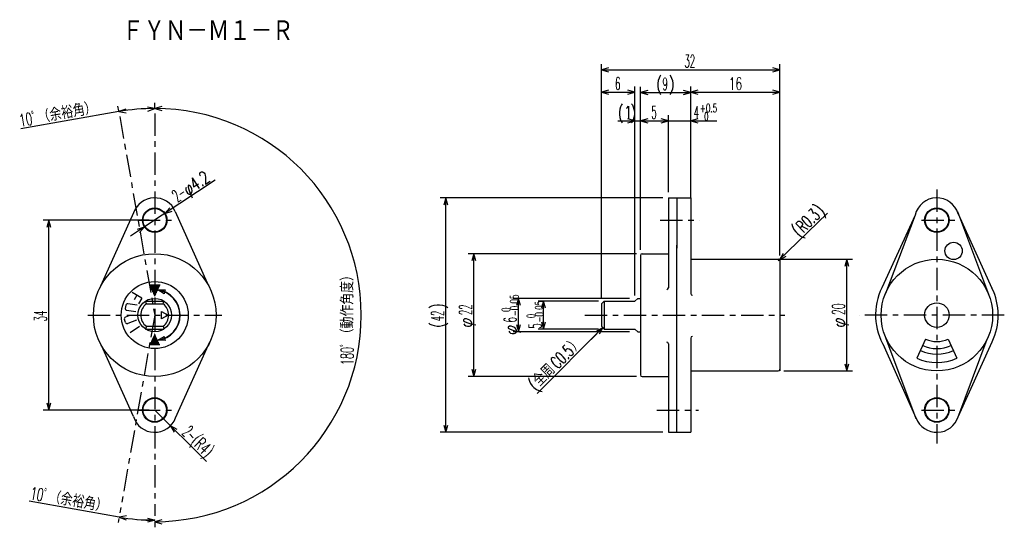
# Model space of a CAD drawing. Extents: x -93 to 84, y -37 to 54.
import ezdxf

# ---------------------------------------------------------------- set-up
doc = ezdxf.new("R2010")
doc.units = 0
doc.linetypes.add('CENTER', pattern=[7, 4, -1, 1, -1])
doc.layers.get('0').update_dxf_attribs({"linetype": 'CONTINUOUS'})
for name, color, linetype in [('FIG_1', 7, 'CONTINUOUS'), ('FIG_2', 5, 'CENTER'), ('FIG_3', 5, 'CONTINUOUS'), ('KIG_1', 5, 'CONTINUOUS'), ('SMP_1', 5, 'CONTINUOUS'), ('SMP_2', 7, 'CONTINUOUS')]:
    doc.layers.add(name, color=color, linetype=linetype)
doc.styles.add('KANJI', font='TXT', dxfattribs={"bigfont": 'BIGFONT'})

# ---------------------------------------------------------------- blocks, each defined once
blk = doc.blocks.new('$$$KIGO_1')
at = {"layer": 'FIG_2'}
for p, q in [((-68.76, 37.63), (-68.76, -34.47)), ((-80.76, 1.5), (-56.76, 1.5))]:
    blk.add_line(p, q, dxfattribs=at)
blk = doc.blocks.new('$$$ARW_ARROW')
for p, q in [((0.428571, 0.119048), (0, 0)), ((0, 0), (0.428571, -0.119048))]:
    blk.add_line(p, q)
blk = doc.blocks.new('$$$KIGO_2')
at = {"layer": 'FIG_2'}
blk.add_line((-75.033909, 37.081104), (-68.76, 1.5), dxfattribs=at)
blk = doc.blocks.new('$$$KIGO_3')
at = {"layer": 'FIG_2'}
blk.add_line((-68.76, 1.5), (-75.006125, -33.923535), dxfattribs=at)
blk = doc.blocks.new('$$$ARW_SHAFT')
for p, q in [((0, 0), (0.428571, 0.119048)), ((0.428571, -0.119048), (0, 0)), ((0, 0), (1, 0))]:
    blk.add_line(p, q)
blk = doc.blocks.new('$$$KIGO_4')
at = {"layer": 'FIG_2'}
for p, q in [((71.43, 23.99), (71.43, -21.52)), ((83.52, 1.5), (57.49, 1.5))]:
    blk.add_line(p, q, dxfattribs=at)
blk = doc.blocks.new('$$$ARW_BLACK30')
for p, q in [((0, 0), (0.428571, 0.119048)), ((0.428571, -0.119048), (0, 0)), ((0.428571, 0.119048), (0.428571, -0.119048))]:
    blk.add_line(p, q)
blk = doc.blocks.new('$$$ARW_WHITE60')
for p, q in [((0, 0), (0.380952, 0.214286)), ((0.380952, -0.214286), (0, 0)), ((0.380952, 0.214286), (0.380952, -0.214286))]:
    blk.add_line(p, q)

msp = doc.modelspace()

# ---------------------------------------------------------------- linework, layer by layer
at = {"layer": 'FIG_1'}
for p, q in [((23.31, 22.5), (23.31, 6.407377)), ((23.31, 22.5), (27.31, 22.5)), ((24.81, 22.5), (24.81, 13.5)), ((27.31, 22.5), (27.31, 5.394779)), ((-72.5435, 19.798125), (-78.730412, 6.146599)), ((-65.082736, 20.074081), (-59.382968, 7.250762)), ((67.538452, 19.425123), (61.585324, 6.407377)), ((67.538452, 19.425123), (62.219642, 5.394779)), ((75.103883, 20.081955), (80.705033, 5.23815)), ((75.261022, 19.650334), (81.306583, 6.342841)), ((18.61, 12.5), (23.31, 12.5)), ((24.81, -19.5), (24.81, 14.04)), ((18.31, 12.2), (18.31, -9.2)), ((27.31, 11.5), (34.47, 11.5)), ((34.47, 11.5), (43.01, 11.5)), ((43.31, 11.5), (43.31, -8.5)), ((43.31, 11.2), (43.31, -8.2)), ((-71.082788, 4.544714), (-72.804961, 5.561632)), ((18.31, 6), (18.31, 4.5)), ((-71.924983, 3.260526), (-73.602482, 3.5362)), ((-71.943874, 5.053173), (-72.435451, 4.220678)), ((-71.082788, 4.544714), (-71.69294, 3.511411)), ((-70.418312, 4), (-68.16, 4)), ((-70.26, 3.5), (-70.418312, 4)), ((-68.16, 4), (-67.101688, 4)), ((-67.26, 3.5), (-67.101688, 4)), ((11.31, 3.5), (11.81, 4)), ((11.81, 4), (17.31, 4)), ((11.81, 4), (11.81, -1)), ((17.31, 4), (17.81, 4.5)), ((17.81, 4.5), (18.31, 4.5)), ((-73.94716, 3.288819), (-74.044457, 2.69676)), ((-72.119576, 2.076409), (-73.797076, 2.352082)), ((-70.26, 3.5), (-67.46, 3.5)), ((-67.66, 3.5), (-67.26, 3.5)), ((11.31, 3.5), (11.31, -0.5)), ((-73.985712, 0.168682), (-74.193838, 0.731428)), ((-73.393755, 1.347191), (-74.016528, 1.116864)), ((-72.005828, 0.581062), (-73.600276, -0.008629)), ((-71.508, -0.545), (-73.171924, -1.654665)), ((-70.26, -0.5), (-70.418312, -1)), ((-70.418312, -1), (-68.16, -1)), ((-70.26, -0.5), (-67.66, -0.5)), ((-68.16, -1), (-67.101688, -1)), ((-67.66, -0.5), (-67.26, -0.5)), ((-67.26, -0.5), (-67.101688, -1)), ((11.31, -0.5), (11.81, -1)), ((11.81, -1), (17.31, -1)), ((17.31, -1), (17.81, -1.5)), ((17.81, -1.5), (18.31, -1.5)), ((-65.021216, -16.921791), (-58.862717, -3.300394)), ((27.31, -2.565082), (27.31, -19.5)), ((67.746259, -17.058863), (62.293529, -2.565082)), ((69.422585, -2.804916), (67.837745, -6.203616)), ((73.437394, -2.80487), (75.022255, -6.203616)), ((75.18148, -16.887947), (80.466359, -2.783014)), ((75.243712, -16.706483), (81.341452, -3.271071)), ((-72.583809, -16.674088), (-78.303515, -3.970039)), ((23.31, -3.658), (23.31, -19.5)), ((67.706634, -16.961693), (62.040715, -4.230736)), ((27.31, -8.5), (34.47, -8.5)), ((34.47, -8.5), (43.01, -8.5)), ((18.61, -9.5), (23.31, -9.5)), ((23.31, -19.5), (27.31, -19.5))]:
    msp.add_line(p, q, dxfattribs=at)
for centre, radius in [((-68.76, 18.5), 2.2), ((-68.76, 18.5), 2.1), ((71.43, 18.5), 2.2), ((71.43, 18.5), 2.1), ((74.43, 13), 1.55), ((-68.76, 1.5), 11), ((71.43, 1.5), 10), ((-68.76, 1.5), 3), ((71.43, 1.5), 2.2), ((-68.76, -15.5), 2.2), ((-68.76, -15.5), 2.1), ((71.43, -15.5), 2.2), ((71.43, -15.5), 2.1)]:
    msp.add_circle(centre, radius, dxfattribs=at)
for centre, radius, start, end in [((-68.76, 18.5), 4, 23.173712, 161.06282), ((71.43, 18.5), 4, 16.713336, 166.627519), ((18.61, 12.2), 0.3, 90, 180), ((43.01, 11.2), 0.3, 0, 90), ((-68.76, 1.5), 4.552, 277.009448, 83.427318), ((-68.76, 1.5), 4.5, 277.009448, 82.990552), ((23.01, 6.407377), 0.3, 270, 360), ((27.608484, 5.366878), 0.3, 180, 270), ((71.43, 1.5), 11, 153.504652, 211.39774), ((71.43, 1.5), 11, 334.295251, 26.120362), ((-73.651131, 3.24017), 0.3, 80.667651, 170.667651), ((-73.748427, 2.648112), 0.3, 170.667651, 260.667651), ((-68.76, 1.5), 2.5, 126.869898, 233.130102), ((-68.76, 1.5), 2.5, 306.869898, 53.130102), ((-73.912465, 0.835491), 0.3, 110.296406, 200.296406), ((-73.704339, 0.272745), 0.3, 200.296406, 290.296406), ((23.01, -3.626), 0.3, 0, 90), ((27.60407, -2.606354), 0.3, 90, 180), ((71.43, 1.5), 4.75, 245, 295), ((71.43, 1.5), 7, 245, 295), ((71.43, 1.5), 6, 245, 295), ((71.43, 1.5), 8.5, 245, 295), ((43.01, -8.2), 0.3, 270, 360), ((18.61, -9.2), 0.3, 180, 270), ((-68.76, -15.5), 4, 197.068924, 339.179107), ((71.43, -15.5), 4, 201.433629, 342.44503)]:
    msp.add_arc(centre, radius, start, end, dxfattribs=at)
at = {"layer": 'FIG_2'}
for p, q in [((-71.76, 18.5), (-65.76, 18.5)), ((21.86, 18.5), (28.89, 18.5)), ((68.66, 18.5), (75.16, 18.5)), ((8.33, 1.5), (44.21, 1.5)), ((-71.76, -15.5), (-65.76, -15.5)), ((21.23, -15.5), (28.68, -15.5)), ((68.66, -15.5), (75.16, -15.5))]:
    msp.add_line(p, q, dxfattribs=at)
at = {"layer": 'FIG_3'}
for p, q in [((11.31, 5.5), (11.31, 46.458)), ((43.31, 12.2), (43.31, 46.458)), ((11.31, 45.458), (43.31, 45.458)), ((11.31, 4.5), (11.31, 42.459)), ((17.31, 5), (17.31, 42.459)), ((18.31, 13.2), (18.31, 42.395)), ((27.31, 22.5), (27.31, 42.448)), ((27.31, 26.5), (27.31, 42.395)), ((43.31, 12.2), (43.31, 42.448)), ((11.31, 41.459), (17.31, 41.459)), ((18.31, 41.395), (27.31, 41.395)), ((27.31, 41.448), (43.31, 41.448)), ((-75.207557, 38.065912), (-75.360374, 38.932578)), ((-68.76, 38.63), (-68.76, 39.510036)), ((-75.186725, 37.947771), (-92.752813, 34.850395)), ((17.31, 5), (17.31, 37.295)), ((18.31, 13.2), (18.31, 37.295)), ((18.31, 13.2), (18.31, 37.295)), ((23.31, 23.5), (23.31, 37.318)), ((23.31, 27.5), (23.31, 37.295)), ((27.31, 23.5), (27.31, 37.318)), ((14.237, 36.295), (23.707, 36.295)), ((18.31, 36.295), (23.31, 36.295)), ((23.31, 36.318), (31.97025, 36.318)), ((-57.899096, 25.64895), (-70.597636, 17.290417)), ((22.31, 22.5), (-17.58, 22.5)), ((-16.58, -19.5), (-16.58, 22.5)), ((43.01, 11.2), (51.850407, 19.771351)), ((-69.76, 18.5), (-88.74, 18.5)), ((-87.74, -15.5), (-87.74, 18.5)), ((17.61, 12.5), (-12.556, 12.5)), ((-11.556, -9.5), (-11.556, 12.5)), ((39.66, 11.5), (56.29, 11.5)), ((55.29, -8.5), (55.29, 11.5)), ((16.31, 4.5), (-4.531, 4.5)), ((-3.531, -1.5), (-3.531, 4.5)), ((10.81, 4), (-0.056, 4)), ((0.944, -1), (0.944, 4)), ((16.31, -1.5), (-4.531, -1.5)), ((11.56, -0.75), (-0.214946, -12.524946)), ((10.81, -1), (-0.056, -1)), ((44.01, -8.5), (56.29, -8.5)), ((17.61, -9.5), (-12.556, -9.5)), ((-69.76, -15.5), (-88.74, -15.5)), ((-68.76, -15.5), (-59.458189, -24.748061)), ((22.31, -19.5), (-17.58, -19.5)), ((-75.140086, -34.683267), (-91.262813, -31.840395)), ((-75.179773, -34.908343), (-75.313734, -35.668075)), ((-68.76, -35.47), (-68.76, -36.510036))]:
    msp.add_line(p, q, dxfattribs=at)
msp.add_circle((-68.76, 1.5), 6, dxfattribs=at)
for radius, start, end in [(37.010036, 90, 100), (37.010036, 270, 90), (36.741452, 260, 270)]:
    msp.add_arc((-68.76, 1.5), radius, start, end, dxfattribs=at)
at = {"layer": 'SMP_1'}
for p, q in [((-69.738439, 6.932385), (-67.781561, 6.932385)), ((-69.64949, 6.740077), (-67.87051, 6.740077)), ((-69.560541, 6.547769), (-67.959459, 6.547769)), ((-69.471592, 6.355462), (-68.048408, 6.355462)), ((-69.382643, 6.163154), (-68.137357, 6.163154)), ((-69.293694, 5.970846), (-68.226306, 5.970846)), ((-69.204745, 5.778538), (-68.315255, 5.778538)), ((-69.115796, 5.586231), (-68.404204, 5.586231)), ((-69.026847, 5.393923), (-68.493153, 5.393923)), ((-68.937898, 5.201615), (-68.582102, 5.201615)), ((-68.848949, 5.009308), (-68.671051, 5.009308)), ((-69.493153, -3.402077), (-68.026847, -3.402077)), ((-69.404204, -3.209769), (-68.115796, -3.209769)), ((-69.315255, -3.017462), (-68.204745, -3.017462)), ((-69.226306, -2.825154), (-68.293694, -2.825154)), ((-69.137357, -2.632846), (-68.382643, -2.632846)), ((-69.048408, -2.440538), (-68.471592, -2.440538)), ((-68.959459, -2.248231), (-68.560541, -2.248231)), ((-68.87051, -2.055923), (-68.64949, -2.055923)), ((-68.781561, -1.863615), (-68.738439, -1.863615)), ((-69.671051, -3.786692), (-67.848949, -3.786692)), ((-69.582102, -3.594385), (-67.937898, -3.594385))]:
    msp.add_line(p, q, dxfattribs=at)

# ---------------------------------------------------------------- block references
at = {"layer": 'KIG_1'}
for name in ['$$$KIGO_1', '$$$KIGO_2', '$$$KIGO_4', '$$$KIGO_3']:
    msp.add_blockref(name, (0, 0), dxfattribs=at)
at = {"layer": 'SMP_1', "xscale": 3, "yscale": 3}
for p in [(11.31, 45.458), (11.31, 41.459), (18.31, 41.395), (27.31, 41.448), (-68.76, 38.510036), (18.31, 36.295), (18.31, 36.295), (27.31, 36.318), (-68.76, -35.510036)]:
    msp.add_blockref('$$$ARW_ARROW', p, dxfattribs=at)
for name, p, rotation in [('$$$ARW_ARROW', (43.31, 45.458), 180), ('$$$ARW_ARROW', (17.31, 41.459), 180), ('$$$ARW_ARROW', (27.31, 41.395), 180), ('$$$ARW_ARROW', (43.31, 41.448), 180), ('$$$ARW_ARROW', (-68.76, 38.510036), 185), ('$$$ARW_ARROW', (-75.186725, 37.947771), 5), ('$$$ARW_ARROW', (17.31, 36.295), 180), ('$$$ARW_ARROW', (23.31, 36.295), 180), ('$$$ARW_ARROW', (-16.58, 22.5), 270), ('$$$ARW_ARROW', (-66.922364, 19.709583), 33.354026), ('$$$ARW_ARROW', (-87.74, 18.5), 270), ('$$$ARW_SHAFT', (-70.597636, 17.290417), 213.354026), ('$$$ARW_ARROW', (-11.556, 12.5), 270), ('$$$ARW_ARROW', (43.225384, 11.408829), 44.114705), ('$$$ARW_ARROW', (55.29, 11.5), 270), ('$$$ARW_BLACK30', (-68.204506, 6.017979), 344.845195), ('$$$ARW_ARROW', (-3.531, 4.5), 270), ('$$$ARW_ARROW', (0.944, 4), 270), ('$$$ARW_ARROW', (0.944, -1), 90), ('$$$ARW_ARROW', (-3.531, -1.5), 90), ('$$$ARW_SHAFT', (11.56, -0.75), 225), ('$$$ARW_BLACK30', (-68.204506, -3.017979), 14.991239), ('$$$ARW_ARROW', (-11.556, -9.5), 90), ('$$$ARW_ARROW', (55.29, -8.5), 90), ('$$$ARW_ARROW', (-87.74, -15.5), 90), ('$$$ARW_ARROW', (-65.923389, -18.32022), 315.166018), ('$$$ARW_ARROW', (-16.58, -19.5), 90), ('$$$ARW_ARROW', (-75.140086, -34.683267), 355), ('$$$ARW_SHAFT', (-68.76, -35.241452), 178.451416)]:
    msp.add_blockref(name, p, dxfattribs=dict(at, rotation=rotation))
at = {"layer": 'SMP_2', "xscale": 3, "yscale": 3, "rotation": 180}
msp.add_blockref('$$$ARW_WHITE60', (-66.38, 1.5), dxfattribs=at)

# ---------------------------------------------------------------- texts
at = {"layer": 'SMP_1', "style": 'KANJI'}
for s, height, width, p in [('ＦＹＮ－Ｍ１－Ｒ', 4, 0.872727, (-74.6, 50.4)), ('32', 2.25, 0.5, (26.185, 45.8405)), ('6', 2.25, 0.5, (13.7475, 41.8415)), ('(', 2.25, 0.75, (21.1225, 41.7775)), (')', 2.25, 0.75, (23.3725, 41.7775)), ('9', 2.25, 0.5, (22.2475, 41.7775)), ('16', 2.25, 0.6, (34.185, 41.8305)), ('(', 2.25, 0.75, (14.237, 36.6775)), ('1', 2.25, 0.75, (15.362, 36.6775)), (')', 2.25, 0.75, (16.487, 36.6775)), ('5', 2.25, 0.5, (20.2475, 36.6775)), ('4', 2.25, 0.5, (27.846, 36.7005)), ('+0.5', 1.5, 0.631579, (28.971, 37.8255)), (' 0', 1.5, 0.545455, (28.971, 36.3255))]:
    msp.add_text(s, height=height, dxfattribs=dict(at, width=width)).set_placement(p)
for s, height, rotation, width, p in [('（余裕角）', 2.25, 10, 0.857143, (-89.495508, 35.813147)), ('10ﾟ', 2.25, 10, 0.6, (-92.819234, 35.227084)), ('φ4.2', 2.25, 33.354026, 0.714286, (-62.807901, 22.875763)), ('2-', 2.25, 33.354026, 0.5, (-64.687301, 21.638689)), (')', 2.25, 44.114705, 0.75, (50.776459, 19.262857)), ('R0.3', 2.25, 44.114705, 0.631579, (47.545694, 16.13042)), ('(', 2.25, 44.114705, 0.75, (46.738003, 15.347311)), ('（動作角度）', 2.25, 90, 0.857143, (-33.132464, -3)), ('-0.05', 1.5, 90, 0.625, (-3.5385, 1.31325)), ('34', 2.25, 90, 0.5, (-88.1225, 0.375)), (')', 2.25, 90, 0.75, (-16.9625, 2.625)), ('42', 2.25, 90, 0.5, (-16.9625, 0.375)), ('22', 2.25, 90, 0.5, (-11.9385, 1.5)), (' 0', 1.5, 90, 0.545455, (-5.0385, 1.31325)), ('-0.05', 1.5, 90, 0.625, (0.9365, 0.18825)), ('20', 2.25, 90, 0.545455, (54.9075, 1.5)), ('φ', 2.25, 90, 0.857143, (-11.9385, -0.75)), ('6', 2.25, 90, 0.5, (-3.9135, 0.18825)), (' 0', 1.5, 90, 0.545455, (-0.5635, 0.18825)), ('φ', 2.25, 90, 0.857143, (54.9075, -0.75)), ('(', 2.25, 90, 0.75, (-16.9625, -0.75)), ('φ', 2.25, 90, 0.857143, (-3.9135, -2.06175)), ('5', 2.25, 90, 0.5, (0.5615, -0.93675)), ('）', 2.25, 45, 0.857143, (6.674041, -5.095022)), ('180ﾟ', 2.25, 90, 0.571429, (-33.132464, -7.5)), ('C0.5', 2.25, 45, 0.631579, (3.492061, -8.277002)), ('(全周', 2.25, 45, 0.833333, (-0.485415, -12.254478)), ('2-', 2.25, 315.166018, 0.5, (-63.975286, -19.71769)), ('(R4)', 2.25, 315.166018, 0.6, (-62.379693, -21.304063)), ('10ﾟ', 2.25, 350, 0.6, (-91.196393, -31.463706)), ('（余裕角）', 2.25, 350, 0.857143, (-87.872667, -32.049769))]:
    msp.add_text(s, height=height, rotation=rotation, dxfattribs=dict(at, width=width)).set_placement(p)

doc.saveas('drawing.dxf')
